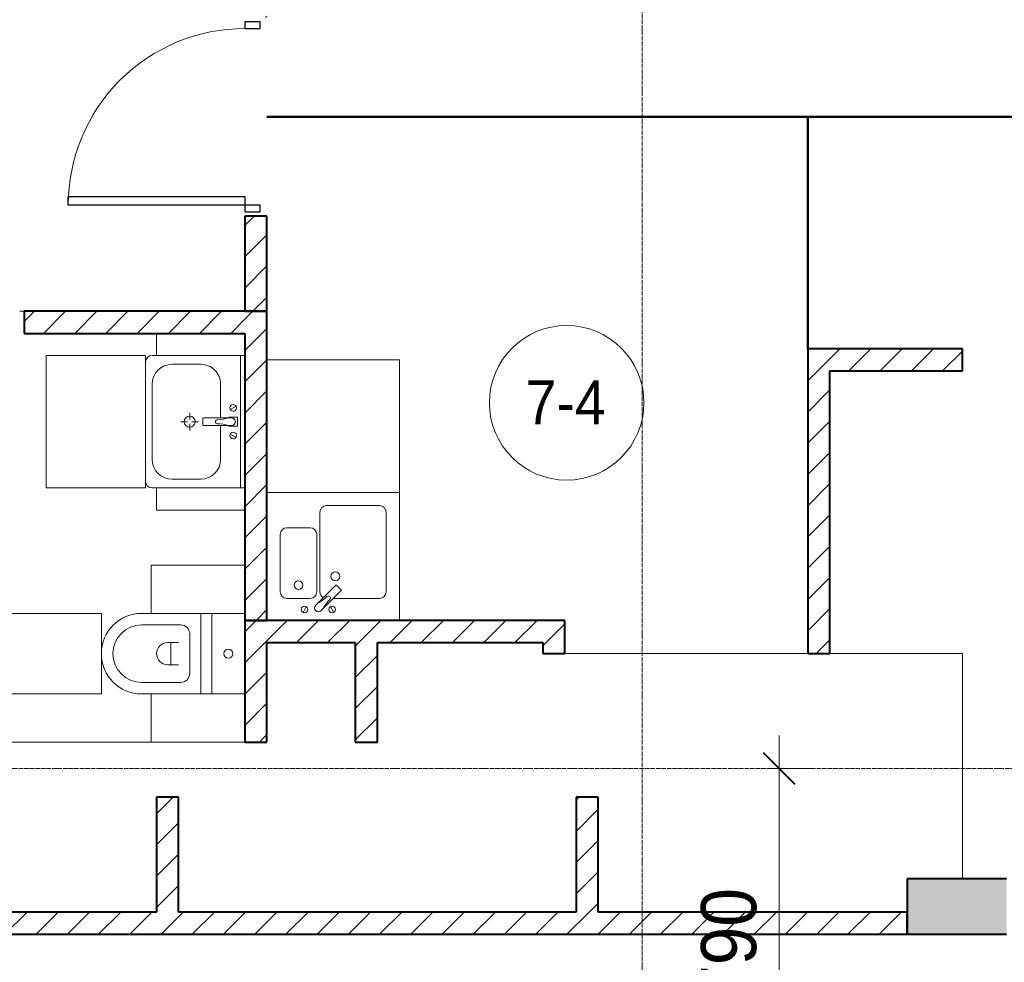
# Model space of a CAD drawing. Header units: millimetres. Extents: x 5617 to 107604, y 7718 to 206326.
# Tile 44 of 65: x 46971 to 51431, y 25423 to 29690. Entities that reach past the tile are written whole.
import ezdxf

# ---------------------------------------------------------------- set-up
doc = ezdxf.new("R2010")
doc.units = ezdxf.units.MM
doc.linetypes.add('ADSK_Линия сетки', pattern=[25, 20, -2.5, 0, -2.5])
doc.linetypes.add('Линия сетки', pattern=[25, 20, -2.5, 0, -2.5])
for name, color, linetype, lineweight in [('Двери', 7, 'Continuous', 18), ('Марки помещений', 7, 'Continuous', 20), ('Мебель', 7, 'Continuous', 18), ('Оси', 7, 'Continuous', 9), ('Перекрытия', 7, 'Continuous', 18), ('Размеры', 7, 'Continuous', 9), ('Размеры-100', 7, 'Continuous', 9), ('Сантехнические приборы', 7, 'Continuous', 18), ('Стены разрез', 7, 'Continuous', 40), ('Стены штриховка', 7, 'Continuous', 40)]:
    doc.layers.add(name, color=color, linetype=linetype, lineweight=lineweight)
doc.styles.add('Arial', font='arial.ttf', dxfattribs={"width": 0.9, "height": 250})
doc.styles.add('Arial_3', font='arial.ttf', dxfattribs={"width": 0.9, "height": 200})
doc.dimstyles.new('Основной_2_5_мм', dxfattribs={"dimscale": 304.8, "dimtxt": 255.06485, "dimasz": 0.463911, "dimexe": 0.492126, "dimexo": 0.492126, "dimgap": 0.098425, "dimtad": 1, "dimdec": 0, "dimdsep": 46, "dimtxsty": 'Arial', "dimblk1": 'OBLIQUE', "dimblk2": 'OBLIQUE', "dimsah": 1, "dimcen": 0.09, "dimdle": 0.492126, "dimazin": 2, "dimtfac": 1, "dimtdec": 4, "dimtix": 1, "dimtmove": 0, "dimatfit": 3, "dimfxl": 1, "dimtvp": 1, "dimtolj": 1, "dimtzin": 0, "dimlwd": 20, "dimlwe": 20, "dimarcsym": 2})
pattern_1 = [(45, (0, 0), (-70.71068, 70.71068), [])]

# ---------------------------------------------------------------- blocks, each defined once
blk = doc.blocks.new('MR_Мойка - Кухонная мойка-V14-МКСС_К4_L17_58_200_')
at = {"layer": 'Сантехнические приборы', "color": 253, "true_color": 0xaaaaaa}
for p, q in [((-300, 550), (300, 550)), ((300, 550), (300, -30)), ((-60, 100), (-60, 460)), ((-30, 490), (210, 490)), ((240, 460), (240, 100)), ((-240, 100), (-240, 360)), ((-210, 390), (-104, 390)), ((-74, 360), (-74, 100)), ((-69.8, 48.2), (11.4, 129.4)), ((35.5, 105.4), (-45.7, 24.2)), ((15.7, 129.4), (35.5, 109.6)), ((-104, 70), (-210, 70)), ((-79, 39), (-69.8, 48.2)), ((210, 70), (0.1, 70)), ((-136.7, 6.7), (-122.6, 33.3)), ((-45.7, 24.2), (-55, 14.9)), ((2.7, 6.7), (-11.4, 33.3))]:
    blk.add_line(p, q, dxfattribs=at)
for centre, radius, start, end in [((-30, 460), 30, 90, 180), ((210, 460), 30, 0, 90), ((-210, 360), 30, 90, 180), ((-104, 360), 30, 0, 90), ((10, 170), 20, 0, 180), ((-157, 130), 20, 0, 180), ((10, 170), 20, 180, 0), ((-210, 100), 30, 180, 270), ((-157, 130), 20, 180, 0), ((-104, 100), 30, 270, 0), ((-30, 100), 30, 180, 241.4489), ((13.5, 127.3), 3, 45, 135), ((13.5, 127.3), 3, 45, 135), ((33.3, 107.5), 3, 315, 45), ((33.3, 107.5), 3, 315, 45), ((210, 100), 30, 270, 0), ((-171.5, 230.2), 208.5, 299.1823, 313.4054), ((136.3, -77.5), 208.5, 136.5946, 150.8177), ((-21.7, 72.3), 9.19, 315, 135), ((-129.7, 20), 15, 0, 180), ((-129.7, 20), 15, 180, 0), ((-67, 26.9), 17, 135, 315), ((-4.3, 20), 15, 0, 180), ((-4.3, 20), 15, 180, 0)]:
    blk.add_arc(centre, radius, start, end, dxfattribs=at)
blk = doc.blocks.new('MR_Зона обслуживания - MR_Зона обслуживания-V15-МКСС_К4_L17_58_200_')
at = {"layer": 'Мебель', "lineweight": 9}
for p, q in [((300, 600), (-300, 600)), ((300, 0), (300, 600)), ((-300, 0), (300, 0))]:
    blk.add_line(p, q, dxfattribs=at)
blk = doc.blocks.new('MR_Унитаз напольный - Санузел с ванной-V17-МКСС_К4_L17_58_200_')
at = {"layer": 'Сантехнические приборы', "color": 253, "true_color": 0xaaaaaa}
for p, q in [((-182.5, 200), (-182.5, 50)), ((182.5, 50), (182.5, 200)), ((-182.5, 50), (182.5, 50)), ((182.5, 50), (-182.5, 50)), ((-182.5, 50), (-182.5, 0)), ((182.5, 0), (182.5, 50)), ((-182.5, 0), (182.5, 0)), ((182.5, 0), (-182.5, 0)), ((-182.5, 0), (-182.5, -267.5)), ((182.5, -267.5), (182.5, 0)), ((-90, -50), (90, -50)), ((-130, -267.5), (-130, -90)), ((-50, -150), (-50, -100)), ((50, -100), (50, -150)), ((130, -90), (130, -267.5)), ((-50, -135), (50, -135))]:
    blk.add_line(p, q, dxfattribs=at)
for centre, radius, start, end in [((0, 125), 20, 0, 180), ((0, 125), 20, 180, 0), ((-90, -90), 40, 90, 180), ((90, -90), 40, 360, 90), ((0, -150), 50, 180, 0), ((0, -267.5), 182.5, 180, 360), ((0, -267.5), 130, 180, 0)]:
    blk.add_arc(centre, radius, start, end, dxfattribs=at)
blk = doc.blocks.new('MR_Зона обслуживания - MR_Зона обслуживания-2638726-МКСС_К4_L17_58_200_')
at = {"layer": 'Мебель', "lineweight": 9}
for p, q in [((182.5, 0), (-182.5, 0)), ((-182.5, 0), (-182.5, -600)), ((182.5, -600), (182.5, 0)), ((-182.5, -600), (182.5, -600))]:
    blk.add_line(p, q, dxfattribs=at)
blk = doc.blocks.new('MR_Зона обслуживания - MR_Зона обслуживания-V18-МКСС_К4_L17_58_200_')
at = {"layer": 'Мебель', "lineweight": 9}
for p, q in [((108.75, -425), (108.75, 0)), ((-108.75, -425), (108.75, -425))]:
    blk.add_line(p, q, dxfattribs=at)
blk = doc.blocks.new('MR_Зона обслуживания - MR_Зона обслуживания-V19-МКСС_К4_L17_58_200_')
at = {"layer": 'Мебель', "lineweight": 9}
for p, q in [((-108.75, 0), (-108.75, -425)), ((-108.75, -425), (108.75, -425))]:
    blk.add_line(p, q, dxfattribs=at)
blk = doc.blocks.new('MR_Тумба-Умывальник с зеркалом - Тумба-умывальник_600-2638743-МКСС_К4_L17_58_200_')
at = {"layer": 'Сантехнические приборы', "color": 253, "true_color": 0xaaaaaa}
for p, q in [((-300, 400), (-300, 420)), ((-170, 420), (170, 420)), ((300, 420), (300, 400)), ((-260, 200), (-260, 330)), ((260, 330), (260, 200)), ((0, 290), (0, 260)), ((-10, 250), (-40, 250)), ((0, 210), (0, 240)), ((40, 250), (10, 250)), ((-17, 73.1), (-17, 187.9)), ((-14, 190.9), (14, 190.9)), ((17, 187.9), (17, 73.1)), ((-17, 110), (-170, 110)), ((170, 110), (17, 110)), ((-69.7, 39.8), (-55.6, 66.3)), ((-20, 73.1), (-17, 73.1)), ((-20, 33.1), (-20, 73.1)), ((-17, 60), (-17, 73.1)), ((17, 73.1), (17, 60)), ((17, 73.1), (20, 73.1)), ((20, 73.1), (20, 33.1)), ((69.7, 39.8), (55.6, 66.3)), ((-300, 20), (300, 20)), ((20, 33.1), (-20, 33.1))]:
    blk.add_line(p, q, dxfattribs=at)
for centre, radius, start, end in [((-270, 420), 30, 90, 180), ((270, 420), 30, 0, 90), ((-170, 330), 90, 90, 180), ((170, 330), 90, 0, 90), ((0, 250), 25, 360, 180), ((0, 250), 25, 180, 360), ((-170, 200), 90, 180, 270), ((-14, 187.9), 3, 90, 180), ((-14, 187.9), 3, 105, 165), ((14, 187.9), 3, 0, 90), ((14, 187.9), 3, 15, 75), ((170, 200), 90, 270, 0), ((-217.6, 129.9), 208.5, 344.1823, 358.4054), ((0, 124.1), 9.19, 0, 180), ((217.6, 129.9), 208.5, 181.5946, 195.8177), ((-62.7, 53.1), 15, 0, 180), ((-62.7, 53.1), 15, 180, 0), ((0, 60), 17, 180, 0), ((62.7, 53.1), 15, 0, 180), ((62.7, 53.1), 15, 180, 0)]:
    blk.add_arc(centre, radius, start, end, dxfattribs=at)
blk = doc.blocks.new('MR_Зона обслуживания - MR_Зона обслуживания-2638746-МКСС_К4_L17_58_200_')
at = {"layer": 'Мебель', "lineweight": 9}
for p, q in [((300, 450), (-300, 450)), ((-300, 450), (-300, 0)), ((300, 0), (300, 450)), ((-300, 0), (300, 0))]:
    blk.add_line(p, q, dxfattribs=at)
blk = doc.blocks.new('MR_Зона обслуживания - MR_Зона обслуживания-2638747-МКСС_К4_L17_58_200_')
at = {"layer": 'Мебель', "lineweight": 9}
for p, q in [((50, 400), (-50, 400)), ((-50, 400), (-50, 0))]:
    blk.add_line(p, q, dxfattribs=at)
blk = doc.blocks.new('MR_Зона обслуживания - MR_Зона обслуживания-V4-МКСС_К4_L17_58_200_')
at = {"layer": 'Мебель', "lineweight": 9}
for p, q in [((50, 400), (-50, 400)), ((-50, 400), (-50, 0)), ((50, 0), (50, 400))]:
    blk.add_line(p, q, dxfattribs=at)
blk = doc.blocks.new('A_DOR_Door - Вн_3_Одинарная_900x2100-3005143-МКСС_К4_L17_58_200_')
at = {"layer": 'Двери', "color": 253, "lineweight": 30, "true_color": 0xaaaaaa}
for p, q in [((-400, 50), (-400, 850)), ((-400, 850), (-360, 850)), ((-400, 50), (-400, 850)), ((-360, 850), (-360, 50)), ((-430, 50), (-430, -20)), ((-400, 50), (-430, 50)), ((-360, 50), (-400, 50)), ((-400, -20), (-400, 50)), ((430, 50), (400, 50)), ((400, 50), (400, -20)), ((430, -20), (430, 50)), ((-430, -20), (-400, -20)), ((400, -20), (430, -20))]:
    blk.add_line(p, q, dxfattribs=at)
at = {"layer": 'Двери', "color": 254, "lineweight": 9, "true_color": 0xd4d4d4}
blk.add_arc((-400, 50), 800, 360, 90, dxfattribs=at)
blk = doc.blocks.new('135_SLK_K4_AR_rvt-1-МКСС_К4_L17_58_200_')
at = {"layer": 'Стены разрез', "lineweight": 9, "true_color": 0xaaaaaa}
h = blk.add_hatch(dxfattribs=at)
h.set_pattern_fill('FP_3', color=253, style=0, pattern_type=2)
h.set_pattern_definition(pattern_1)
h.paths.add_polyline_path([(120650, 28370), (120650, 28800), (120550, 28800), (120550, 28370)])
h.paths.add_polyline_path([(120650, 29700), (120650, 32900), (120550, 32900), (120550, 29700)])
h = blk.add_hatch(dxfattribs=at)
h.set_pattern_fill('FP_3', color=253, style=0, pattern_type=2)
h.set_pattern_definition(pattern_1)
h.paths.add_polyline_path([(120336, 28270), (120550, 28270), (120550, 28370), (119550, 28370), (119550, 28270), (119754.1, 28270)])
h.paths.add_polyline_path([(118750, 28270), (118750, 28370), (117170, 28370), (117170, 28270), (118590.4, 28270)])
h = blk.add_hatch(dxfattribs=at)
h.set_pattern_fill('FP_3', color=253, style=0, pattern_type=2)
h.set_pattern_definition(pattern_1)
h.paths.add_polyline_path([(120650, 26970), (120650, 28370), (120550, 28370), (120550, 26970), (120626.9, 26970)])
h = blk.add_hatch(dxfattribs=at)
h.set_pattern_fill('FP_3', color=253, style=0, pattern_type=2)
h.set_pattern_definition(pattern_1)
h.paths.add_polyline_path([(123100, 26820), (123200, 26820), (123200, 28200), (123100, 28200), (123100, 27739)])
h = blk.add_hatch(dxfattribs=at)
h.set_pattern_fill('FP_3', color=253, style=0, pattern_type=2)
h.set_pattern_definition(pattern_1)
h.paths.add_polyline_path([(123800, 28100), (123800, 28200), (123200, 28200), (123200, 28100), (123245.3, 28100)])
h = blk.add_hatch(dxfattribs=at)
h.set_pattern_fill('FP_3', color=253, style=0, pattern_type=2)
h.set_pattern_definition(pattern_1)
h.paths.add_polyline_path([(120550, 26420), (120650, 26420), (120650, 26970), (120550, 26970), (120550, 26543.1)])
h = blk.add_hatch(dxfattribs=at)
h.set_pattern_fill('FP_3', color=253, style=0, pattern_type=2)
h.set_pattern_definition(pattern_1)
h.paths.add_polyline_path([(121900, 26870), (121900, 26970), (120650, 26970), (120650, 26870), (121499.7, 26870)])
h = blk.add_hatch(dxfattribs=at)
h.set_pattern_fill('FP_3', color=253, style=0, pattern_type=2)
h.set_pattern_definition(pattern_1)
h.paths.add_polyline_path([(122000, 26820), (122000, 26970), (121900, 26970), (121900, 26820)])
h = blk.add_hatch(dxfattribs=at)
h.set_pattern_fill('FP_3', color=253, style=0, pattern_type=2)
h.set_pattern_definition(pattern_1)
h.paths.add_polyline_path([(121150, 26420), (121150, 26870), (121050, 26870), (121050, 26420)])
h = blk.add_hatch(dxfattribs=at)
h.set_pattern_fill('FP_3', color=253, style=0, pattern_type=2)
h.set_pattern_definition(pattern_1)
h.paths.add_polyline_path([(120250, 25650), (120250, 26170), (120150, 26170), (120150, 25650)])
h = blk.add_hatch(dxfattribs=at)
h.set_pattern_fill('FP_3', color=253, style=0, pattern_type=2)
h.set_pattern_definition(pattern_1)
h.paths.add_polyline_path([(122150, 25650), (122150, 26170), (122050, 26170), (122050, 25650)])
at = {"layer": 'Стены разрез', "lineweight": 18, "true_color": 0xcbcbcb}
h = blk.add_hatch(color=9, dxfattribs=at)
h.paths.add_polyline_path([(125550, 25550), (125550, 25800), (125100, 25800), (125100, 25550)])
h.paths.add_polyline_path([(123550, 25550), (124000, 25550), (124000, 25800), (123550, 25800), (123550, 25710)])
at = {"layer": 'Стены разрез', "lineweight": 9, "true_color": 0xaaaaaa}
h = blk.add_hatch(dxfattribs=at)
h.set_pattern_fill('FP_3', color=253, style=0, pattern_type=2)
h.set_pattern_definition(pattern_1)
h.paths.add_polyline_path([(123550, 25550), (123550, 25650), (115250, 25650), (115250, 25550), (123245.3, 25550)])
at = {"layer": 'Перекрытия', "color": 253, "true_color": 0xaaaaaa}
for p, q in [((119530, 28370), (119550, 28370)), ((119550, 28370), (119530, 28370)), ((122000, 26820), (123100, 26820)), ((123200, 26820), (123800, 26820)), ((123800, 26820), (123800, 25800)), ((118750, 26420), (120125, 26420))]:
    blk.add_line(p, q, dxfattribs=at)
at = {"layer": 'Стены разрез', "color": 253, "true_color": 0xaaaaaa}
for p, q in [((124400, 29250.4), (120650, 29250.4)), ((120650, 29250.4), (120650, 29249.6)), ((120650, 29249.6), (123099.6, 29249.6)), ((123099.6, 29249.6), (123099.6, 28200)), ((123100.4, 28200), (123100.4, 29249.6)), ((123100.4, 29249.6), (124400, 29249.6)), ((120650, 28800), (120550, 28800)), ((120550, 28800), (120550, 28370)), ((120650, 28370), (120650, 28800)), ((120550, 28370), (119550, 28370)), ((119550, 28370), (119550, 28270)), ((120650, 28370), (120550, 28370)), ((120550, 28370), (120650, 28370)), ((120650, 26970), (120650, 28370)), ((119550, 28270), (120550, 28270)), ((120550, 28270), (120550, 26970)), ((123099.6, 28200), (123100, 28200)), ((123100, 28200), (123100, 26820)), ((123200, 28200), (123100.4, 28200)), ((123800, 28200), (123200, 28200)), ((123800, 28100), (123800, 28200)), ((123200, 26820), (123200, 28100)), ((123200, 28100), (123800, 28100)), ((120650, 26970), (120550, 26970)), ((120550, 26970), (120550, 26420)), ((120550, 26970), (120650, 26970)), ((121900, 26970), (120650, 26970)), ((122000, 26970), (121900, 26970)), ((122000, 26820), (122000, 26970)), ((120650, 26870), (121050, 26870)), ((120650, 26420), (120650, 26870)), ((121050, 26870), (121050, 26420)), ((121150, 26870), (121900, 26870)), ((121150, 26420), (121150, 26870)), ((121900, 26870), (121900, 26820)), ((121900, 26820), (122000, 26820)), ((123100, 26820), (123200, 26820)), ((120550, 26420), (120650, 26420)), ((121050, 26420), (121150, 26420)), ((120250, 26170), (120150, 26170)), ((120150, 26170), (120150, 25650)), ((120250, 25650), (120250, 26170)), ((122150, 26170), (122050, 26170)), ((122050, 26170), (122050, 25650)), ((122150, 25650), (122150, 26170)), ((124000, 25800), (123550, 25800)), ((123550, 25800), (123550, 25550)), ((120150, 25650), (118490, 25650)), ((122050, 25650), (120250, 25650)), ((123550, 25650), (122150, 25650)), ((123550, 25550), (123550, 25650)), ((115250, 25550), (123550, 25550)), ((123550, 25550), (124000, 25550))]:
    blk.add_line(p, q, dxfattribs=at)
at = {"layer": 'Стены штриховка', "color": 253, "true_color": 0xaaaaaa}
for p, q in [((123100.4, 28200), (123100, 28200)), ((123100, 28200), (123100.4, 28200))]:
    blk.add_line(p, q, dxfattribs=at)
at = {"layer": 'Двери', "color": 253, "lineweight": 18, "true_color": 0xaaaaaa, "rotation": 90}
blk.add_blockref('A_DOR_Door - Вн_3_Одинарная_900x2100-3005143-МКСС_К4_L17_58_200_', (120600, 29250), dxfattribs=at)
at = {"layer": 'Мебель', "color": 253, "lineweight": 18, "true_color": 0xaaaaaa}
for name, p, rotation in [('MR_Зона обслуживания - MR_Зона обслуживания-2638747-МКСС_К4_L17_58_200_', (120550, 28220), 90.00000000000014), ('MR_Зона обслуживания - MR_Зона обслуживания-2638746-МКСС_К4_L17_58_200_', (120100, 27870), 90.00000000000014), ('MR_Зона обслуживания - MR_Зона обслуживания-V4-МКСС_К4_L17_58_200_', (120550, 27520), 90.00000000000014), ('MR_Зона обслуживания - MR_Зона обслуживания-V19-МКСС_К4_L17_58_200_', (120550, 27111.2), 269.9999999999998), ('MR_Зона обслуживания - MR_Зона обслуживания-2638726-МКСС_К4_L17_58_200_', (119900, 26820), 269.9999999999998), ('MR_Зона обслуживания - MR_Зона обслуживания-V18-МКСС_К4_L17_58_200_', (120550, 26528.7), 269.9999999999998)]:
    blk.add_blockref(name, p, dxfattribs=dict(at, rotation=rotation))
blk.add_blockref('MR_Зона обслуживания - MR_Зона обслуживания-V15-МКСС_К4_L17_58_200_', (120950, 27550), dxfattribs=at)
at = {"layer": 'Сантехнические приборы', "color": 253, "lineweight": 18, "true_color": 0xaaaaaa}
for name, p, rotation in [('MR_Тумба-Умывальник с зеркалом - Тумба-умывальник_600-2638743-МКСС_К4_L17_58_200_', (120550, 27870), 90.00000000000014), ('MR_Унитаз напольный - Санузел с ванной-V17-МКСС_К4_L17_58_200_', (120350, 26820), 269.9999999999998)]:
    blk.add_blockref(name, p, dxfattribs=dict(at, rotation=rotation))
blk.add_blockref('MR_Мойка - Кухонная мойка-V14-МКСС_К4_L17_58_200_', (120950, 27000), dxfattribs=at)
blk = doc.blocks.new('050_Марка_Помещение - Номер-620969-МКСС_К4_L17_58_200_')
at = {"layer": 'Марки помещений'}
blk.add_circle((0, 0), 3.5, dxfattribs=at)
blk = doc.blocks.new('DIMBLOCK25-МКСС_К4_L17_58_200_')
at = {"layer": 'Размеры-100', "lineweight": 20, "transparency": 16777216}
for p, q in [((50411.8, 26450), (50411.8, 24360)), ((50411.8, 26300), (50361.8, 26300)), ((50411.8, 26300), (50561.8, 26300)), ((50411.8, 24510), (50361.8, 24510)), ((50411.8, 24510), (50561.8, 24510))]:
    blk.add_line(p, q, dxfattribs=at)
at = {"layer": 'Размеры-100', "lineweight": 40, "transparency": 16777216}
for p, q in [((50411.8, 26300), (50341.1, 26370.7)), ((50411.8, 26300), (50482.5, 26229.3)), ((50411.8, 24510), (50341.1, 24580.7)), ((50411.8, 24510), (50482.5, 24439.3))]:
    blk.add_line(p, q, dxfattribs=at)
at = {"layer": 'Размеры-100', "color": 0, "lineweight": 20, "transparency": 16777216, "insert": (50057.3, 25059.7), "char_height": 250, "width": 828.765, "attachment_point": 1, "rotation": 90, "line_spacing_factor": 0.941778, "style": 'Arial'}
blk.add_mtext('1790', dxfattribs=at)
blk = doc.blocks.new('_Oblique')
at = {"color": 0, "linetype": 'ByBlock', "lineweight": -2}
blk.add_line((-0.5, -0.5), (0.5, 0.5), dxfattribs=at)

msp = doc.modelspace()

# ---------------------------------------------------------------- linework, layer by layer
at = {"layer": 'Оси', "linetype": 'Линия сетки'}
msp.add_line((49791.3, 12025.7), (49791.3, 33150), dxfattribs=at)
at = {"layer": 'Оси', "linetype": 'ADSK_Линия сетки'}
msp.add_line((64356.3, 26300), (24852.5, 26300), dxfattribs=at)

# ---------------------------------------------------------------- block references
at = {"lineweight": 5}
msp.add_blockref('135_SLK_K4_AR_rvt-1-МКСС_К4_L17_58_200_', (-72558.7, 0), dxfattribs=at)
at = {"layer": 'Марки помещений', "xscale": 99.99999999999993, "yscale": 99.99999999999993, "zscale": 99.99999999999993}
msp.add_blockref('050_Марка_Помещение - Номер-620969-МКСС_К4_L17_58_200_', (49449, 27955.7), dxfattribs=at)

# ---------------------------------------------------------------- texts
at = {"layer": 'Марки помещений', "lineweight": 9, "insert": (49262.5, 28057.5), "char_height": 200, "width": 447.342, "attachment_point": 1, "style": 'Arial_3'}
msp.add_mtext('7-4', dxfattribs=at)

# ---------------------------------------------------------------- dimensions: what is measured, and where the dimension line sits
at = {"layer": 'Размеры', "lineweight": 20}
dim = msp.add_linear_dim(base=(50411.8, 24510), p1=(50511.8, 26300), p2=(50511.8, 24510), angle=90, dimstyle='Основной_2_5_мм', override={"dimpost": '<>', "dimfxl": 1790}, dxfattribs=at)
dim.commit()
dim.dimension.update_dxf_attribs({"geometry": 'DIMBLOCK25-МКСС_К4_L17_58_200_', "text_midpoint": (50254.2, 25405)})

doc.saveas('drawing.dxf')
